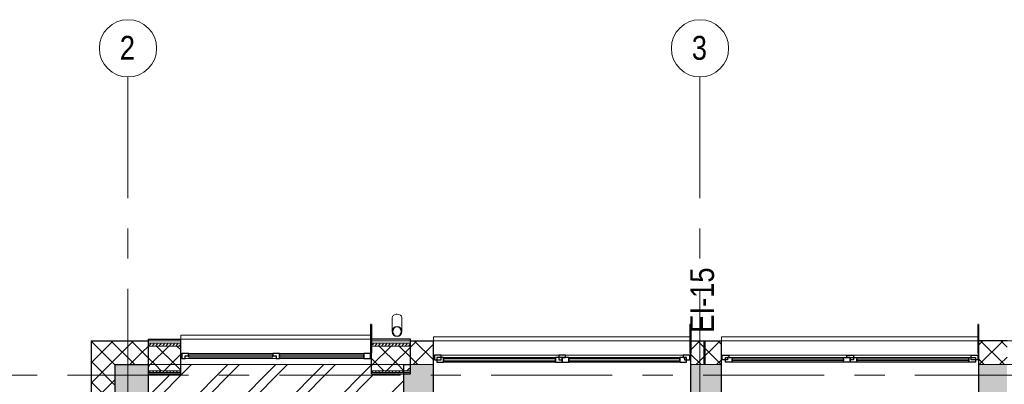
# Model space of a CAD drawing. Header units: millimetres. Extents: x -2180 to 54567, y -1945 to 22251.
# Tile 67 of 143: x 4864 to 15192, y 17906 to 21728. Entities that reach past the tile are written whole.
import ezdxf

# ---------------------------------------------------------------- set-up
doc = ezdxf.new("R2010")
doc.units = ezdxf.units.MM
doc.linetypes.add('Dash', pattern=[635, 317.5, -317.5])
doc.linetypes.add('Grid Line 1_2_', pattern=[2222.5, 1270, -317.5, 317.5, -317.5])
for name, color, linetype, lineweight, true_color in [('_Tuletõkketsoon', 1, 'Dash', 50, 0xff0000), ('Color Fill-2', 7, 'Continuous', 9, 0xc0c040), ('Cut Pattern-2', 7, 'Continuous', 25, 0x787878), ('Cut Pattern-4', 9, 'Continuous', 9, 0x808080), ('Text Notes-1', 1, 'Continuous', 9, 0xff0000)]:
    doc.layers.add(name, color=color, linetype=linetype, lineweight=lineweight, true_color=true_color)
for name, color, linetype, lineweight in [('Common Edges', 7, 'Continuous', 9), ('Cut Pattern-3', 7, 'Continuous', 9), ('Floors', 7, 'Continuous', 9), ('Generic Models', 7, 'Continuous', 9), ('Generic Models-2', 7, 'Continuous', 25), ('Grids', 7, 'Continuous', 9), ('Grids-1', 7, 'Grid Line 1_2_', 9), ('Walls', 7, 'Continuous', 9), ('Walls-1', 7, 'Continuous', 25), ('Windows', 7, 'Continuous', 9), ('Windows-1', 7, 'Continuous', 25)]:
    doc.layers.add(name, color=color, linetype=linetype, lineweight=lineweight)
doc.styles.add('Swis721 Cn BT', font='swissc.ttf', dxfattribs={"height": 250})
doc.styles.add('Swis721 Cn BT_I', font='swissci.ttf', dxfattribs={"height": 250})
pattern_1 = [(45, (0, 0), (0, 35.35534), [25, -25])]
pattern_2 = [(45, (0, 0), (-106.066, 106.066), []), (135, (0, 0), (-106.066, -106.066), [])]

# ---------------------------------------------------------------- blocks, each defined once
blk = doc.blocks.new('sma_W3 - -A-01 2700x1500mm-1795255-1 Korruse põrandate plaan')
at = {"layer": 'Windows'}
for p, q in [((-1350, 126), (-1350, 165)), ((-1350, 165), (1339, 165)), ((1350, 165), (1350, 126)), ((-1340, -24), (-1350, -24)), ((-1270, -24), (-35, -24)), ((-1245, -49), (-70, -49)), ((-70, -99), (-1245, -99)), ((35, -24), (1270, -24)), ((70, -49), (1235, -49)), ((1235, -99), (70, -99)), ((1350, -24), (1340, -24))]:
    blk.add_line(p, q, dxfattribs=at)
at = {"layer": 'Windows-1'}
for p, q in [((-1270, -24), (-1340, -24)), ((-1340, -24), (-1340, -74)), ((-1340, -74), (-1270, -74)), ((-1245, -49), (-1315, -49)), ((-1315, -49), (-1315, -99)), ((-1315, -99), (-1245, -99)), ((-1270, -74), (-1270, -24)), ((-1245, -99), (-1245, -49)), ((-70, -64), (-1245, -64)), ((-1245, -64), (-1245, -84)), ((-1245, -84), (-70, -84)), ((0, -49), (-70, -49)), ((-70, -49), (-70, -99)), ((-70, -84), (-70, -64)), ((-70, -99), (0, -99)), ((35, -24), (-35, -24)), ((-35, -24), (-35, -74)), ((-35, -74), (0, -74)), ((0, -99), (0, -49)), ((70, -49), (0, -49)), ((0, -49), (0, -99)), ((0, -74), (0, -49)), ((0, -49), (35, -49)), ((0, -99), (70, -99)), ((35, -49), (35, -24)), ((70, -99), (70, -49)), ((1235, -64), (70, -64)), ((70, -64), (70, -84)), ((70, -84), (1235, -84)), ((1305, -49), (1235, -49)), ((1235, -49), (1235, -99)), ((1235, -84), (1235, -64)), ((1235, -99), (1305, -99)), ((1340, -24), (1270, -24)), ((1270, -24), (1270, -49)), ((1270, -49), (1285, -49)), ((1285, -49), (1285, -74)), ((1285, -74), (1340, -74)), ((1305, -99), (1305, -49)), ((1340, -74), (1340, -24))]:
    blk.add_line(p, q, dxfattribs=at)
blk = doc.blocks.new('sma_W3 - -A-01 2700x1500mm-1795256-1 Korruse põrandate plaan')
at = {"layer": 'Windows'}
for p, q in [((-1350, 24), (-1340, 24)), ((-1270, 24), (-35, 24)), ((-70, 99), (-1245, 99)), ((-1245, 49), (-70, 49)), ((35, 24), (1270, 24)), ((1235, 99), (70, 99)), ((70, 49), (1235, 49)), ((1340, 24), (1350, 24)), ((-1350, -165), (-1350, -126)), ((1350, -165), (-1339, -165)), ((1350, -126), (1350, -165))]:
    blk.add_line(p, q, dxfattribs=at)
at = {"layer": 'Windows-1'}
for p, q in [((-1340, 24), (-1340, 74)), ((-1340, 74), (-1270, 74)), ((-1270, 24), (-1340, 24)), ((-1315, 49), (-1315, 99)), ((-1315, 99), (-1245, 99)), ((-1245, 49), (-1315, 49)), ((-1270, 74), (-1270, 24)), ((-1245, 99), (-1245, 49)), ((-1245, 64), (-1245, 84)), ((-1245, 84), (-70, 84)), ((-70, 64), (-1245, 64)), ((-70, 49), (-70, 99)), ((-70, 99), (0, 99)), ((-70, 84), (-70, 64)), ((0, 49), (-70, 49)), ((-35, 24), (-35, 74)), ((-35, 74), (0, 74)), ((35, 24), (-35, 24)), ((0, 99), (0, 49)), ((0, 49), (0, 99)), ((0, 99), (70, 99)), ((0, 74), (0, 49)), ((70, 49), (0, 49)), ((0, 49), (35, 49)), ((35, 49), (35, 24)), ((70, 99), (70, 49)), ((70, 64), (70, 84)), ((70, 84), (1235, 84)), ((1235, 64), (70, 64)), ((1235, 49), (1235, 99)), ((1235, 99), (1305, 99)), ((1235, 84), (1235, 64)), ((1305, 49), (1235, 49)), ((1270, 49), (1285, 49)), ((1270, 24), (1270, 49)), ((1340, 24), (1270, 24)), ((1285, 49), (1285, 74)), ((1285, 74), (1340, 74)), ((1305, 99), (1305, 49)), ((1340, 74), (1340, 24))]:
    blk.add_line(p, q, dxfattribs=at)
blk = doc.blocks.new('1_0 W - 2x2 - -A-03-V11-1 Korruse põrandate plaan')
at = {"layer": 'Windows'}
for p, q in [((-1000, 181), (-1000, 223)), ((990, 223), (-1000, 223)), ((-990, 31), (-1000, 31)), ((-920, 31), (-35, 31)), ((35, 31), (920, 31)), ((1000, 31), (990, 31)), ((0, -19), (-955, -19)), ((920, -19), (35, -19))]:
    blk.add_line(p, q, dxfattribs=at)
at = {"layer": 'Windows-1'}
for p, q in [((-920, 31), (-990, 31)), ((-990, 31), (-990, -19)), ((-955, -19), (-955, 6)), ((-955, 6), (-920, 6)), ((-920, 6), (-920, 31)), ((-35, 16), (-920, 16)), ((-920, 16), (-920, -4)), ((35, 31), (-35, 31)), ((-35, 31), (-35, 6)), ((-35, -4), (-35, 16)), ((-35, 6), (0, 6)), ((0, 6), (0, -19)), ((35, -19), (35, 31)), ((920, 16), (35, 16)), ((35, 16), (35, -4)), ((990, 31), (920, 31)), ((920, 31), (920, -19)), ((920, -4), (920, 16)), ((990, -19), (990, 31)), ((-990, -19), (-955, -19)), ((-920, -4), (-35, -4)), ((0, -19), (35, -19)), ((35, -4), (920, -4)), ((920, -19), (990, -19))]:
    blk.add_line(p, q, dxfattribs=at)
blk = doc.blocks.new('Generic Models 17 - Generic Models 49-1524752-1 Korruse põrandate plaan')
at = {"layer": 'Generic Models'}
for p, q in [((8772, 18605), (8772, 18459)), ((8872, 18459), (8872, 18605))]:
    blk.add_line(p, q, dxfattribs=at)
for start_param, end_param in [(1.570796, 3.141593), (0, 1.570796)]:
    blk.add_ellipse((8822, 18605), major_axis=(50, 0), ratio=0.707107, start_param=start_param, end_param=end_param, dxfattribs=at)
at = {"layer": 'Generic Models-2'}
for radius, start, end in [(50, 90, 270), (48, 90, 270), (50, 270, 90), (48, 270, 90)]:
    blk.add_arc((8822, 18459), radius, start, end, dxfattribs=at)
blk = doc.blocks.new('Generic Models 18 - Generic Models 17-1525957-1 Korruse põrandate plaan')
at = {"layer": 'Generic Models-2'}
for p, q in [((8554, 18533), (8544, 18533)), ((8544, 18533), (8544, 18233)), ((8554, 18533), (8554, 18233)), ((11903, 18533), (11893, 18533)), ((11893, 18533), (11893, 18233)), ((11903, 18533), (11903, 18233)), ((14923, 18533), (14913, 18533)), ((14913, 18533), (14913, 18233)), ((14923, 18533), (14923, 18233)), ((8544, 18233), (8554, 18233)), ((11893, 18233), (11903, 18233)), ((14913, 18233), (14923, 18233))]:
    blk.add_line(p, q, dxfattribs=at)
blk = doc.blocks.new('Grid - M_Grid Head - Circle väike-415116-1 Korruse põrandate plaan')
at = {"layer": 'Grids'}
blk.add_circle((0, 0), 3, dxfattribs=at)

msp = doc.modelspace()

# ---------------------------------------------------------------- hatches: boundary and pattern name
at = {"layer": 'Color Fill-2'}
h = msp.add_hatch(dxfattribs=at)
h.set_pattern_fill('FP_3', color=256, style=0, pattern_type=2)
h.set_pattern_definition([(45, (0, 0), (-251.447, 251.447), []), (45, (0, 381), (-251.447, 251.447), [])])
h.paths.add_polyline_path([(8940, 13137), (8940, 13221), (8933, 13221), (8933, 17812), (8894, 17812), (8894, 18016), (8554, 18016), (8554, 18112), (6554, 18112), (6554, 18016), (6214, 18016), (6214, 13221), (8040, 13221), (8040, 13137), (8050, 13137), (8050, 13181), (8865, 13181), (8865, 14031), (8915, 14031), (8915, 13181), (8930, 13181), (8930, 13137)], flags=0)
at = {"layer": 'Cut Pattern-2'}
for points in [[(5864, 11857), (6150, 11857), (6150, 18112), (5864, 18112), (5864, 11909)], [(6150, 11882), (6214, 11882), (6214, 18112), (6150, 18112), (6150, 12086)]]:
    msp.add_hatch(color=256, dxfattribs=at).paths.add_polyline_path(points, flags=0)
h = msp.add_hatch(color=256, dxfattribs=at)
h.paths.add_polyline_path([(14924, 17812), (15222, 17812), (15222, 18112), (14924, 18112)], flags=0)
h.paths.add_polyline_path([(12222, 17812), (12224, 17812), (12224, 18112), (11904, 18112), (11904, 17812)], flags=0)
h.paths.add_polyline_path([(8894, 17812), (9204, 17812), (9204, 18112), (8962, 18112), (8947, 18046), (8894, 18046), (8894, 17958)], flags=0)
at = {"layer": 'Cut Pattern-3'}
h = msp.add_hatch(dxfattribs=at)
h.set_pattern_fill('FP_1', color=256, style=0, pattern_type=2)
h.set_pattern_definition(pattern_1)
h.paths.add_polyline_path([(8859, 18031), (8894, 18031), (8894, 18046), (8554, 18046), (8554, 18031)], flags=0)
h.paths.add_polyline_path([(6554, 18031), (6554, 18046), (6214, 18046), (6214, 18031), (6549, 18031)], flags=0)
at = {"layer": 'Cut Pattern-4'}
h = msp.add_hatch(dxfattribs=at)
h.set_pattern_fill('FP_2', color=256, style=0, pattern_type=2)
h.set_pattern_definition(pattern_2)
h.paths.add_polyline_path([(6150, 18112), (6150, 18362), (5614, 18362), (5614, 18112), (6133, 18112)], flags=0)
h = msp.add_hatch(dxfattribs=at)
h.set_pattern_fill('FP_2', color=256, style=0, pattern_type=2)
h.set_pattern_definition(pattern_2)
h.paths.add_polyline_path([(6150, 18112), (6214, 18112), (6214, 18362), (6150, 18362), (6150, 18117)], flags=0)
h = msp.add_hatch(dxfattribs=at)
h.set_pattern_fill('FP_1', color=256, style=0, pattern_type=2)
h.set_pattern_definition(pattern_1)
h.paths.add_polyline_path([(8962, 18307), (8962, 18337), (8554, 18337), (8554, 18307), (8815, 18307)], flags=0)
h.paths.add_polyline_path([(6214, 18307), (6554, 18307), (6554, 18337), (6214, 18337)], flags=0)
h = msp.add_hatch(dxfattribs=at)
h.set_pattern_fill('FP_2', color=256, style=0, pattern_type=2)
h.set_pattern_definition(pattern_2)
h.paths.add_polyline_path([(8962, 18112), (8962, 18307), (8554, 18307), (8554, 18112), (8894, 18112)], flags=0)
h.paths.add_polyline_path([(6214, 18112), (6554, 18112), (6554, 18307), (6214, 18307), (6214, 18117)], flags=0)
h = msp.add_hatch(dxfattribs=at)
h.set_pattern_fill('FP_2', color=256, style=0, pattern_type=2)
h.set_pattern_definition(pattern_2)
h.paths.add_polyline_path([(8962, 18112), (9204, 18112), (9204, 18362), (8962, 18362), (8962, 18117)], flags=0)
h.paths.add_polyline_path([(12224, 18112), (12224, 18362), (11904, 18362), (11904, 18112), (12222, 18112)], flags=0)
h.paths.add_polyline_path([(15222, 18112), (15222, 18362), (14924, 18362), (14924, 18112)], flags=0)
h = msp.add_hatch(dxfattribs=at)
h.set_pattern_fill('FP_2', color=256, style=0, pattern_type=2)
h.set_pattern_definition(pattern_2)
h.paths.add_polyline_path([(5847, 10357), (5864, 10357), (5864, 10654), (5614, 10654), (5614, 10357), (5833, 10357)], flags=0)
h.paths.add_polyline_path([(5863, 11854), (5864, 11854), (5864, 18112), (5614, 18112), (5614, 11854), (5847, 11854)], flags=0)
h = msp.add_hatch(dxfattribs=at)
h.set_pattern_fill('FP_2', color=256, style=0, pattern_type=2)
h.set_pattern_definition(pattern_2)
h.paths.add_polyline_path([(8945, 18046), (8947, 18046), (8962, 18112), (8554, 18112), (8554, 18046), (8933, 18046)], flags=0)
h.paths.add_polyline_path([(6554, 18046), (6554, 18112), (6214, 18112), (6214, 18046), (6550, 18046)], flags=0)

# ---------------------------------------------------------------- linework, layer by layer
at = {"layer": '_Tuletõkketsoon'}
msp.add_line((12049, 13677), (12049, 18363), dxfattribs=at)
at = {"layer": 'Common Edges'}
for p, q in [((6554, 18362), (5613, 18362)), ((5614, 11854), (5614, 18363)), ((6554, 18337), (6214, 18337)), ((6554, 18307), (6214, 18307)), ((9204, 18362), (8554, 18362)), ((8962, 18337), (8554, 18337)), ((8962, 18307), (8554, 18307)), ((11904, 18362), (12224, 18362)), ((14924, 18362), (15518, 18362)), ((6554, 18112), (6214, 18112)), ((8894, 18112), (8554, 18112)), ((8962, 18112), (9204, 18112)), ((12224, 18112), (11904, 18112)), ((14924, 18112), (15518, 18112)), ((6554, 18046), (6214, 18046)), ((6554, 18031), (6214, 18031)), ((8962, 18046), (8554, 18046)), ((8962, 18031), (8554, 18031))]:
    msp.add_line(p, q, dxfattribs=at)
at = {"layer": 'Floors'}
msp.add_line((8554, 18112), (6554, 18112), dxfattribs=at)
at = {"layer": 'Grids-1'}
for p, q in [((6000, 21128), (6000, 18628)), ((12000, 21128), (12000, 18628)), ((6000, 18628), (6000, 1155)), ((12000, 18628), (12000, 1155)), ((920, 18000), (34984, 18000))]:
    msp.add_line(p, q, dxfattribs=at)
at = {"layer": 'Walls'}
for p, q in [((6554, 18378), (8544, 18378)), ((9204, 18363), (11893, 18363)), ((12224, 18363), (14913, 18363))]:
    msp.add_line(p, q, dxfattribs=at)
at = {"layer": 'Walls-1'}
for p, q in [((5613, 18363), (5613, 11854)), ((5613, 18363), (6214, 18363)), ((6214, 18378), (6554, 18378)), ((6214, 13221), (6214, 18378)), ((6554, 18016), (6554, 18378)), ((8962, 18378), (8554, 18378)), ((8554, 18016), (8554, 18378)), ((8962, 18016), (8962, 18378)), ((8962, 18363), (9204, 18363)), ((9204, 17812), (9204, 18363)), ((11904, 17812), (11904, 18363)), ((11904, 18363), (12224, 18363)), ((12224, 17812), (12224, 18363)), ((14924, 17812), (14924, 18363)), ((15222, 18363), (14924, 18363)), ((5864, 11857), (5864, 18112)), ((5864, 18112), (6214, 18112)), ((8894, 18112), (8962, 18112)), ((8894, 17812), (8894, 18112)), ((6214, 18016), (6554, 18016)), ((8554, 18016), (8962, 18016))]:
    msp.add_line(p, q, dxfattribs=at)

# ---------------------------------------------------------------- block references
at = {"layer": 'Generic Models'}
msp.add_blockref('Generic Models 17 - Generic Models 49-1524752-1 Korruse põrandate plaan', (0, 0), dxfattribs=at)
at = {"layer": 'Generic Models-2'}
msp.add_blockref('Generic Models 18 - Generic Models 17-1525957-1 Korruse põrandate plaan', (0, 0), dxfattribs=at)
at = {"layer": 'Grids', "xscale": 99.99999999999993, "yscale": 99.99999999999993, "zscale": 99.99999999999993, "rotation": 180}
for p in [(6000, 21428), (12000, 21428)]:
    msp.add_blockref('Grid - M_Grid Head - Circle väike-415116-1 Korruse põrandate plaan', p, dxfattribs=at)
at = {"layer": 'Windows'}
for name, p in [('1_0 W - 2x2 - -A-03-V11-1 Korruse põrandate plaan', (7554, 18197)), ('sma_W3 - -A-01 2700x1500mm-1795255-1 Korruse põrandate plaan', (10554, 18237))]:
    msp.add_blockref(name, p, dxfattribs=at)
at = {"layer": 'Windows', "rotation": 180}
msp.add_blockref('sma_W3 - -A-01 2700x1500mm-1795256-1 Korruse põrandate plaan', (13574, 18237), dxfattribs=at)

# ---------------------------------------------------------------- texts
at = {"layer": 'Grids', "char_height": 250, "width": 200.42, "attachment_point": 1, "style": 'Swis721 Cn BT'}
for s, insert in [('\\fSwis721 Cn BT|b0|i0|c186|p34|;2', (5914, 21558)), ('\\fSwis721 Cn BT|b0|i0|c186|p34|;3', (11914, 21558))]:
    msp.add_mtext(s, dxfattribs=dict(at, insert=insert))
at = {"layer": 'Text Notes-1', "insert": (11897, 18446), "char_height": 250, "width": 817.72, "attachment_point": 1, "rotation": 90, "style": 'Swis721 Cn BT_I'}
msp.add_mtext('EI-15', dxfattribs=at)

doc.saveas('drawing.dxf')
